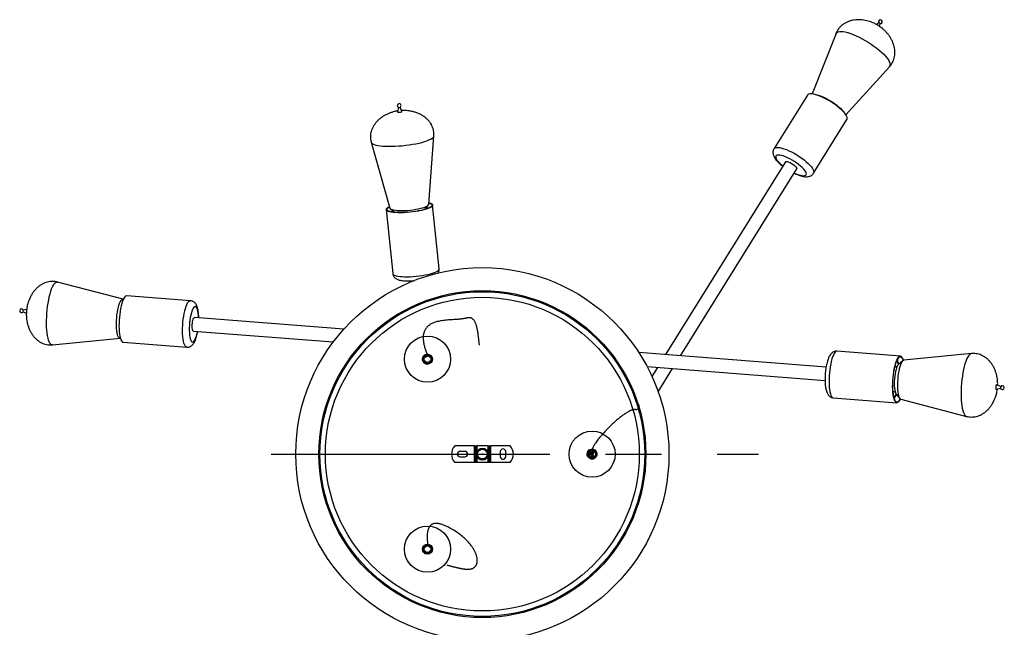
# Model space of a CAD drawing. Header units: millimetres. Extents: x 57 to 185, y 113 to 232.
# Tile 6 of 9: x 72 to 117, y 204 to 232. Entities that reach past the tile are written whole.
import ezdxf

# ---------------------------------------------------------------- set-up
doc = ezdxf.new("R2010")
doc.units = ezdxf.units.MM
doc.header["$PDSIZE"] = -1
doc.linetypes.add('CENTERX2', pattern=[20.32, 12.7, -2.54, 2.54, -2.54])

msp = doc.modelspace()

# ---------------------------------------------------------------- linework, layer by layer
at = {"color": 7, "linetype": 'Continuous', "lineweight": 25}
for p, q in [((110.8141, 231.96908), (110.71218, 231.87973)), ((110.84472, 231.7982), (110.87955, 231.92839)), ((110.87966, 231.92992), (110.87955, 231.92839)), ((108.86446, 231.4781), (107.77455, 228.72232)), ((109.31298, 227.76592), (111.30198, 229.96276)), ((107.55756, 228.67019), (106.03981, 226.22879)), ((88.93016, 228.11176), (88.88999, 227.90096)), ((89.08973, 227.92114), (89.00819, 228.11965)), ((107.8445, 225.10686), (109.36225, 227.54826)), ((90.3099, 223.69542), (90.54486, 226.80566)), ((87.68749, 226.51687), (88.54004, 223.51654)), ((106.5558, 225.62593), (101.09654, 216.84438)), ((101.78373, 216.79059), (107.07555, 225.30281)), ((88.3731, 223.44729), (88.66778, 220.53165)), ((88.56175, 223.48645), (88.76165, 223.32107)), ((90.13189, 223.45956), (90.29465, 223.66159)), ((90.78201, 220.74533), (90.48733, 223.66097)), ((76.38861, 219.36341), (73.39695, 220.14564)), ((89.46184, 220.1982), (89.46731, 220.14405)), ((79.45175, 219.29747), (76.55459, 219.52425)), ((71.83019, 218.78962), (71.97712, 218.73269)), ((71.98856, 218.89955), (71.83621, 218.86653)), ((86.43478, 217.99205), (79.63415, 218.52438)), ((73.17289, 217.28324), (76.24982, 217.59044)), ((79.58639, 217.91425), (85.95965, 217.41537)), ((76.38876, 217.40573), (79.28592, 217.17895)), ((90.28188, 216.7809), (90.21677, 216.75278)), ((108.41073, 216.27185), (99.87552, 216.93996)), ((111.80337, 216.7651), (108.90621, 216.99188)), ((115.03091, 216.88669), (111.95397, 216.57949)), ((100.25513, 216.29637), (108.36278, 215.66174)), ((100.73262, 216.259), (100.47705, 215.84789)), ((111.58011, 216.28834), (111.55413, 216.30021)), ((111.65446, 216.30678), (111.58661, 216.28783)), ((111.9085, 216.55742), (111.71092, 216.38789)), ((100.76168, 215.14657), (101.41981, 216.20521)), ((116.37091, 215.38135), (116.17334, 215.4579)), ((111.46367, 215.1446), (111.49118, 215.15228)), ((111.49769, 215.15177), (111.56176, 215.1225)), ((111.60491, 215.03359), (111.7737, 214.83538)), ((116.15769, 215.2579), (116.36476, 215.30278)), ((108.74038, 214.87336), (111.63754, 214.64659)), ((111.81519, 214.80651), (114.80685, 214.02428)), ((92.39452, 212.67897), (91.49452, 212.67897)), ((92.39452, 211.92897), (92.39452, 212.67897)), ((92.39452, 212.67897), (92.44452, 212.67897)), ((92.44452, 212.67897), (92.44452, 211.92897)), ((92.44452, 212.67897), (92.49452, 212.67897)), ((92.49452, 212.67897), (92.49452, 212.40296)), ((93.01952, 212.67897), (92.49452, 212.67897)), ((93.01952, 212.36369), (93.01952, 212.67897)), ((93.01952, 212.67897), (93.06952, 212.67897)), ((93.06952, 211.92897), (93.06952, 212.67897)), ((93.06952, 212.67897), (93.11952, 212.67897)), ((93.11952, 212.67897), (93.11952, 211.92897)), ((94.01952, 212.67897), (93.11952, 212.67897)), ((91.95702, 212.42897), (91.73202, 212.42897)), ((92.49452, 212.20498), (92.49452, 211.92897)), ((92.51692, 212.34164), (92.51956, 212.34169)), ((93.01952, 211.92897), (93.01952, 212.24424)), ((93.56952, 212.41647), (93.56952, 212.19147)), ((93.81952, 212.19147), (93.81952, 212.41647)), ((97.56703, 212.23598), (97.56941, 212.20222)), ((97.75691, 212.20222), (97.64087, 212.20222)), ((97.81941, 212.20222), (97.75691, 212.20222)), ((92.39452, 211.92897), (91.49452, 211.92897)), ((91.73202, 212.17897), (91.95702, 212.17897)), ((92.44452, 211.92897), (92.39452, 211.92897)), ((92.49452, 211.92897), (92.44452, 211.92897)), ((93.01952, 211.92897), (92.49452, 211.92897)), ((93.06952, 211.92897), (93.01952, 211.92897)), ((93.11952, 211.92897), (93.06952, 211.92897)), ((94.01952, 211.92897), (93.11952, 211.92897))]:
    msp.add_line(p, q, dxfattribs=at)
at = {"color": 1, "linetype": 'Continuous', "lineweight": 25}
msp.add_line((90.20814, 216.77475), (90.21677, 216.75278), dxfattribs=at)
at = {"color": 7, "linetype": 'CENTERX2'}
msp.add_line((83.12658, 212.30397), (105.33889, 212.30397), dxfattribs=at)
at = {"color": 7, "linetype": 'Continuous', "lineweight": 25, "flags": 128}
for points in [[(108.86446, 231.4781), (108.87713, 231.50188), (108.91092, 231.535), (108.9596, 231.5581), (109.02255, 231.57089), (109.09899, 231.57322), (109.18794, 231.56505), (109.28829, 231.54649), (109.39878, 231.51777), (109.51802, 231.47925), (109.6445, 231.43141), (109.77665, 231.37486), (109.91279, 231.3103), (110.05122, 231.23856), (110.19019, 231.16053), (110.32796, 231.07719), (110.46279, 230.98959), (110.59299, 230.89884), (110.71692, 230.80607), (110.83302, 230.71245), (110.93983, 230.61915), (111.03602, 230.52736), (111.12036, 230.43823), (111.1918, 230.35287), (111.24945, 230.27236), (111.29257, 230.19771), (111.32062, 230.12986), (111.33325, 230.06967)], [(109.36225, 227.54826), (109.367, 227.55697), (109.37633, 227.59775), (109.36997, 227.64727), (109.34805, 227.7047), (109.31093, 227.76905), (109.25925, 227.83922), (109.19389, 227.91402), (109.11597, 227.99215), (109.02683, 228.07228), (108.92798, 228.15305), (108.82113, 228.23307), (108.7081, 228.31097), (108.59082, 228.38541), (108.4713, 228.45513), (108.35158, 228.51893), (108.23372, 228.57573), (108.11973, 228.62454), (108.01156, 228.66453), (107.91106, 228.69502), (107.81995, 228.71549), (107.7398, 228.72558), (107.67196, 228.72513), (107.6176, 228.71414), (107.57766, 228.6928), (107.55756, 228.67019)], [(107.93035, 228.68974), (107.97899, 228.68185), (108.06434, 228.66101), (108.15859, 228.63031), (108.25983, 228.59037), (108.366, 228.542), (108.47492, 228.4862), (108.58439, 228.42409), (108.69218, 228.35693), (108.79609, 228.28611), (108.89401, 228.21305), (108.98394, 228.13925), (109.06406, 228.0662), (109.13272, 227.9954), (109.18854, 227.92829), (109.21482, 227.89122)], [(88.88999, 227.90096), (88.8899, 227.90022), (88.8972, 227.89264), (88.91863, 227.88764), (88.95092, 227.88601), (88.98916, 227.88798), (89.02753, 227.89325), (89.06018, 227.90103), (89.08215, 227.91013), (89.09009, 227.91916), (89.08973, 227.92114)], [(106.57541, 225.63932), (106.60854, 225.64187), (106.65372, 225.63409), (106.7083, 225.61646), (106.76913, 225.58998), (106.83266, 225.55621), (106.8952, 225.51709), (106.95312, 225.47492), (107.00305, 225.43213), (107.0421, 225.39121), (107.06798, 225.35455), (107.0792, 225.32427), (107.07555, 225.30281)], [(106.5558, 225.62593), (106.55624, 225.62661), (106.57541, 225.63932)], [(90.31512, 223.7645), (90.33779, 223.75885), (90.40083, 223.73833), (90.44727, 223.71465), (90.47631, 223.68823), (90.48745, 223.65951), (90.4805, 223.62899), (90.45558, 223.59719), (90.41312, 223.56465), (90.35383, 223.53193), (90.27875, 223.49959), (90.18914, 223.46819), (90.08655, 223.43825), (89.97273, 223.4103), (89.84963, 223.38481), (89.71935, 223.36222), (89.58412, 223.34291), (89.44626, 223.32721), (89.30813, 223.3154), (89.17208, 223.30767), (89.04045, 223.30416), (88.91549, 223.30492), (88.79934, 223.30995), (88.69398, 223.31916), (88.60122, 223.33239), (88.52264, 223.34941), (88.45959, 223.36993), (88.41315, 223.39361), (88.38411, 223.42003), (88.37297, 223.44875), (88.37992, 223.47927), (88.40484, 223.51107), (88.44731, 223.54361), (88.50659, 223.57633), (88.52111, 223.58318)], [(90.31422, 223.75252), (90.37343, 223.73313), (90.41856, 223.71012), (90.44678, 223.68444), (90.4576, 223.65653), (90.45085, 223.62688), (90.42663, 223.59597), (90.38536, 223.56435), (90.32776, 223.53256), (90.25479, 223.50113), (90.16771, 223.47062), (90.06802, 223.44153), (89.95741, 223.41436), (89.83779, 223.38959), (89.71119, 223.36764), (89.57978, 223.34887), (89.44581, 223.33362), (89.31157, 223.32214), (89.17937, 223.31463), (89.05146, 223.31121), (88.93003, 223.31196), (88.81715, 223.31684), (88.71477, 223.32579), (88.62463, 223.33865), (88.54827, 223.35519), (88.487, 223.37513), (88.44187, 223.39814), (88.41365, 223.42382), (88.40282, 223.45172), (88.40958, 223.48138), (88.4338, 223.51229), (88.47506, 223.5439), (88.52439, 223.57163)], [(88.54004, 223.51654), (88.54022, 223.51592), (88.55716, 223.49049), (88.59175, 223.46756), (88.64328, 223.44759), (88.71071, 223.43099), (88.79267, 223.4181), (88.88748, 223.40918), (88.99322, 223.40442), (89.10774, 223.4039), (89.2287, 223.40765), (89.35364, 223.41558), (89.48002, 223.42753), (89.60526, 223.44326), (89.72681, 223.46246), (89.84221, 223.48472), (89.9491, 223.50959), (90.0453, 223.53658), (90.12887, 223.56512), (90.19808, 223.59464), (90.25155, 223.62454), (90.28817, 223.65421), (90.3072, 223.68305), (90.3099, 223.69542)], [(90.25796, 223.50236), (90.22726, 223.51192), (90.1827, 223.52264)], [(90.28698, 223.51415), (90.25418, 223.52357), (90.19395, 223.5366)], [(88.68543, 223.38413), (88.64752, 223.368), (88.59877, 223.34352)], [(88.69924, 223.37271), (88.67596, 223.36222), (88.62957, 223.33778)], [(76.12181, 218.77159), (76.14292, 218.88778), (76.16741, 218.99562), (76.1948, 219.09293), (76.22452, 219.1777), (76.25597, 219.24823), (76.2885, 219.30307), (76.32146, 219.3411), (76.35418, 219.36156), (76.38598, 219.36403), (76.3962, 219.36087)], [(76.55459, 219.52425), (76.53519, 219.52293), (76.49961, 219.50648), (76.46356, 219.47221), (76.42764, 219.4207), (76.39248, 219.35284), (76.35867, 219.26979), (76.3268, 219.17297), (76.29741, 219.06403), (76.27099, 218.94485), (76.24802, 218.81745), (76.22886, 218.68403), (76.21387, 218.54686), (76.20328, 218.40828), (76.19729, 218.27068), (76.19599, 218.1364), (76.19941, 218.00774), (76.20748, 217.88691), (76.22008, 217.77597), (76.23698, 217.67681), (76.2579, 217.59115), (76.28248, 217.52043), (76.31029, 217.46588), (76.34086, 217.42842), (76.37368, 217.4087), (76.38876, 217.40573)], [(71.82576, 218.84079), (71.82862, 218.85374), (71.83229, 218.86278), (71.83621, 218.86653), (71.83621, 218.86653)], [(76.25772, 217.59177), (76.23282, 217.59135), (76.20258, 217.60693), (76.17451, 217.64023), (76.14918, 217.69058), (76.12712, 217.75695), (76.10877, 217.838), (76.0945, 217.93207), (76.08461, 218.03724), (76.0793, 218.15138), (76.07866, 218.27217), (76.08273, 218.39714), (76.09141, 218.52374), (76.10452, 218.64941), (76.12181, 218.77159)], [(79.58639, 217.91425), (79.58522, 217.91437), (79.5679, 217.92579), (79.55306, 217.95426), (79.54153, 217.99813), (79.534, 218.05486), (79.5309, 218.12115), (79.53242, 218.19314), (79.53846, 218.26665), (79.54867, 218.33741), (79.56246, 218.40131), (79.57903, 218.45463), (79.59742, 218.49428), (79.61655, 218.51794), (79.63415, 218.52438)], [(90.02979, 216.58326), (90.02431, 216.64563), (90.03576, 216.70616), (90.07973, 216.78307), (90.14978, 216.83731), (90.23526, 216.86061), (90.32314, 216.84942), (90.40006, 216.80545), (90.4543, 216.7354), (90.4776, 216.64992), (90.46641, 216.56203), (90.42244, 216.48512), (90.35239, 216.43088), (90.26691, 216.40758), (90.17902, 216.41877), (90.10211, 216.46274), (90.04787, 216.53279), (90.02979, 216.58326), (90.02979, 216.58326)], [(90.37354, 216.82285), (90.37192, 216.82193), (90.37186, 216.8219)], [(111.79783, 214.81404), (111.76467, 214.75044), (111.72876, 214.69885), (111.6927, 214.66449), (111.65712, 214.64794), (111.62263, 214.6495), (111.5898, 214.66913), (111.55922, 214.7065), (111.53139, 214.76097), (111.50679, 214.8316), (111.48586, 214.9172), (111.46893, 215.01628), (111.45631, 215.12717), (111.44821, 215.24796), (111.44477, 215.37658), (111.44604, 215.51083), (111.45201, 215.64843), (111.46258, 215.787), (111.47755, 215.92419), (111.49668, 216.05764), (111.51964, 216.18507), (111.54604, 216.3043), (111.57542, 216.4133), (111.60728, 216.51018), (111.64108, 216.59331), (111.67624, 216.66125), (111.71215, 216.71284), (111.74821, 216.7472), (111.78379, 216.76375), (111.81828, 216.76219), (111.85111, 216.74256), (111.88169, 216.70519), (111.90952, 216.65072), (111.93412, 216.58009), (111.93565, 216.57475)], [(111.78729, 214.8217), (111.76342, 214.77742), (111.72852, 214.72728), (111.69349, 214.69389), (111.65891, 214.67781), (111.62539, 214.67932), (111.59349, 214.6984), (111.56377, 214.73471), (111.53673, 214.78764), (111.51283, 214.85629), (111.49248, 214.93946), (111.47603, 215.03575), (111.46377, 215.14351), (111.4559, 215.26089), (111.45255, 215.38588), (111.45379, 215.51634), (111.45959, 215.65005), (111.46986, 215.78471), (111.48441, 215.91803), (111.503, 216.04771), (111.52531, 216.17154), (111.55097, 216.28741), (111.57952, 216.39332), (111.61048, 216.48747), (111.64332, 216.56825), (111.67749, 216.63427), (111.71239, 216.68441), (111.74742, 216.7178), (111.782, 216.73388), (111.81552, 216.73237), (111.84742, 216.71329), (111.87714, 216.67698), (111.90418, 216.62405), (111.92405, 216.56882)], [(111.71092, 216.38789), (111.70975, 216.38688), (111.68052, 216.35242), (111.65179, 216.30125), (111.6243, 216.23471), (111.59876, 216.1545), (111.57585, 216.06272), (111.55614, 215.96175), (111.54016, 215.85418), (111.52831, 215.74281), (111.52091, 215.63053), (111.51814, 215.52024), (111.52007, 215.4148), (111.52666, 215.31694), (111.53773, 215.2292), (111.55301, 215.15384), (111.57208, 215.09281), (111.59447, 215.04771), (111.60491, 215.03359)], [(111.95397, 216.57949), (111.93223, 216.57323), (111.89941, 216.54896), (111.86648, 216.50726), (111.83413, 216.44896), (111.803, 216.37526), (111.77373, 216.28765), (111.74691, 216.18792), (111.7231, 216.0781), (111.70278, 215.96043), (111.68636, 215.83729), (111.67417, 215.7112), (111.66646, 215.58473), (111.6634, 215.46044), (111.66504, 215.34088), (111.67134, 215.22846), (111.68219, 215.12549), (111.69736, 215.03405), (111.71654, 214.95602), (111.73934, 214.89296), (111.76529, 214.84619), (111.79388, 214.81663), (111.81519, 214.80651)], [(116.17334, 215.4579), (116.16977, 215.45822), (116.15959, 215.44867), (116.15003, 215.42533), (116.14255, 215.39175), (116.13828, 215.35303), (116.13788, 215.31508), (116.1414, 215.28367), (116.14831, 215.26358), (116.15756, 215.25788), (116.15769, 215.2579)], [(92.51692, 212.34164), (92.51692, 212.34164)], [(92.52608, 212.30397), (92.54592, 212.39633), (92.60344, 212.47375), (92.68464, 212.51893), (92.79801, 212.52402), (92.89649, 212.47567), (92.95499, 212.39908), (92.97607, 212.3068), (92.95747, 212.21437), (92.88789, 212.12534), (92.78687, 212.08183), (92.67778, 212.09124), (92.58865, 212.14827), (92.54186, 212.2212), (92.52608, 212.30397), (92.52608, 212.30397)], [(97.52417, 212.31229), (97.53507, 212.37395), (97.56183, 212.42943), (97.62425, 212.49231), (97.70598, 212.52651), (97.79457, 212.52683), (97.87655, 212.49322), (97.93942, 212.4308), (97.97362, 212.34907), (97.97394, 212.26048), (97.94034, 212.1785), (97.87792, 212.11563), (97.79619, 212.08143), (97.70759, 212.08111), (97.62562, 212.11472), (97.56275, 212.17713), (97.52855, 212.25886), (97.52417, 212.31229), (97.52417, 212.31229)], [(90.12106, 207.78769), (90.07517, 207.83028), (90.04305, 207.88284), (90.02406, 207.96938), (90.03964, 208.05659), (90.0874, 208.13121), (90.16009, 208.18187), (90.24662, 208.20086), (90.33384, 208.18529), (90.40846, 208.13752), (90.45912, 208.06484), (90.4781, 207.9783), (90.46253, 207.89108), (90.41477, 207.81647), (90.34208, 207.76581), (90.25555, 207.74682), (90.16833, 207.7624), (90.12106, 207.78769), (90.12106, 207.78769)]]:
    msp.add_lwpolyline(points, dxfattribs=at)
at = {"color": 1, "linetype": 'Continuous', "lineweight": 25, "flags": 128}
for points in [[(87.6875, 226.51683), (87.69264, 226.50378), (87.71818, 226.47203), (87.76128, 226.4428), (87.8214, 226.41647), (87.89779, 226.39337), (87.98949, 226.37377), (88.09534, 226.35795), (88.21402, 226.34608), (88.34403, 226.33832), (88.48373, 226.33477), (88.63137, 226.33547), (88.78509, 226.34041), (88.94296, 226.34954), (89.103, 226.36273), (89.26318, 226.37983), (89.4215, 226.40061), (89.57597, 226.42481), (89.72464, 226.45213), (89.86564, 226.48224), (89.99721, 226.51473), (90.11768, 226.54922), (90.22554, 226.58526), (90.31943, 226.62241), (90.39818, 226.66019), (90.46079, 226.69813), (90.50648, 226.73575), (90.53467, 226.77258), (90.54486, 226.80564)], [(106.03966, 226.22856), (106.0599, 226.2514), (106.09985, 226.27274), (106.1542, 226.28373), (106.22204, 226.28418), (106.3022, 226.27409), (106.39331, 226.25362), (106.49381, 226.22313), (106.60198, 226.18313), (106.71597, 226.13432), (106.83383, 226.07753), (106.95354, 226.01373), (107.07306, 225.94401), (107.19034, 225.86956), (107.30338, 225.79166), (107.41023, 225.71165), (107.50907, 225.63088), (107.59821, 225.55074), (107.67613, 225.47261), (107.74149, 225.39782), (107.79317, 225.32765), (107.83029, 225.2633), (107.85222, 225.20587), (107.85857, 225.15634), (107.84924, 225.11557), (107.84471, 225.1072)], [(107.0758, 225.07031), (107.16989, 225.03594), (107.25607, 225.01114), (107.33241, 224.99647), (107.3972, 224.99225), (107.44901, 224.99857), (107.48666, 225.0153), (107.50933, 225.04206), (107.5165, 225.07825), (107.50802, 225.12307), (107.48407, 225.17552), (107.44519, 225.23441), (107.39225, 225.29845), (107.32643, 225.36619), (107.2492, 225.43612), (107.16228, 225.50669), (107.06762, 225.5763), (106.96734, 225.64342), (106.86366, 225.70654), (106.75892, 225.76425), (106.65544, 225.81526), (106.55554, 225.85843), (106.46145, 225.8928), (106.37527, 225.9176), (106.29894, 225.93228), (106.23414, 225.9365), (106.18233, 225.93017), (106.14468, 225.91344), (106.12201, 225.88668), (106.11484, 225.85049), (106.12332, 225.80567), (106.14727, 225.75322), (106.18615, 225.69433), (106.23909, 225.6303), (106.30491, 225.56256), (106.38214, 225.49262), (106.44216, 225.44314)], [(106.96191, 225.12002), (106.9759, 225.11348), (107.0758, 225.07031)], [(88.66778, 220.53165), (88.6788, 220.50439), (88.70783, 220.47797), (88.75427, 220.45429), (88.81732, 220.43377), (88.8959, 220.41675), (88.98866, 220.40352), (89.09402, 220.39431), (89.21017, 220.38928), (89.33513, 220.38852), (89.46676, 220.39203), (89.60281, 220.39976), (89.74094, 220.41157), (89.8788, 220.42727), (90.01403, 220.44658), (90.14431, 220.46917), (90.26741, 220.49466), (90.38123, 220.52261), (90.48383, 220.55255), (90.57343, 220.58395), (90.64852, 220.61629), (90.7078, 220.64901), (90.75026, 220.68155), (90.77519, 220.71335), (90.78214, 220.74387), (90.78201, 220.74533)], [(72.96622, 219.19016), (72.9925, 219.33856), (73.02227, 219.47913), (73.05514, 219.61009), (73.0907, 219.72981), (73.1285, 219.83677), (73.16807, 219.92964), (73.20891, 220.00724), (73.25051, 220.06859), (73.29234, 220.11294), (73.33388, 220.13971), (73.3746, 220.14857), (73.39695, 220.14564)], [(73.17289, 217.28324), (73.16354, 217.28278), (73.12415, 217.29194), (73.08657, 217.319), (73.05129, 217.36362), (73.01875, 217.42525), (72.98936, 217.50311), (72.96349, 217.59621), (72.94146, 217.70339), (72.92355, 217.8233), (72.90998, 217.95444), (72.90093, 218.09514), (72.89651, 218.24365), (72.89677, 218.3981), (72.90172, 218.55654), (72.91128, 218.71698), (72.92535, 218.87741), (72.94374, 219.0358), (72.96622, 219.19016)], [(79.28618, 217.17893), (79.27084, 217.18192), (79.23802, 217.20164), (79.20745, 217.2391), (79.17964, 217.29365), (79.15506, 217.36437), (79.13414, 217.45003), (79.11724, 217.54919), (79.10464, 217.66013), (79.09657, 217.78096), (79.09315, 217.90962), (79.09445, 218.0439), (79.10044, 218.1815), (79.11103, 218.32008), (79.12602, 218.45725), (79.14517, 218.59068), (79.16815, 218.71807), (79.19457, 218.83726), (79.22396, 218.94619), (79.25583, 219.04301), (79.28964, 219.12606), (79.3248, 219.19392), (79.36072, 219.24543), (79.39677, 219.2797), (79.43235, 219.29615), (79.45176, 219.29747)], [(79.75495, 218.94162), (79.73046, 218.98825), (79.70329, 219.01769), (79.67404, 219.0293), (79.64336, 219.02282), (79.61195, 218.99839), (79.58049, 218.95656), (79.54971, 218.89826), (79.52027, 218.82479), (79.49285, 218.73779), (79.46804, 218.63922), (79.44642, 218.53126), (79.42846, 218.41633), (79.41455, 218.29701), (79.40502, 218.17595), (79.40008, 218.05585), (79.39983, 217.93941), (79.40427, 217.82922), (79.41333, 217.72775), (79.42678, 217.63725), (79.44433, 217.55976), (79.46558, 217.497), (79.49007, 217.45038), (79.51725, 217.42093), (79.5465, 217.40932), (79.57717, 217.4158), (79.60859, 217.44023), (79.64004, 217.48207), (79.67083, 217.54037), (79.70026, 217.61384), (79.72769, 217.70083), (79.75249, 217.79941), (79.77273, 217.89966)], [(108.90621, 216.99188), (108.88663, 216.99053), (108.85105, 216.97398), (108.81499, 216.93962), (108.77908, 216.88803), (108.74392, 216.82009), (108.71012, 216.73696), (108.67826, 216.64007), (108.64888, 216.53108), (108.62249, 216.41185), (108.59952, 216.28442), (108.58039, 216.15097), (108.56542, 216.01378), (108.55485, 215.87521), (108.54888, 215.73761), (108.54761, 215.60336), (108.55105, 215.47474), (108.55915, 215.35395), (108.57177, 215.24306), (108.5887, 215.14397), (108.60963, 215.05838), (108.63423, 214.98774), (108.66206, 214.93328), (108.69264, 214.89591), (108.72547, 214.87628), (108.74038, 214.87336)], [(115.03081, 216.88668), (115.0219, 216.88535), (114.98075, 216.86833), (114.93901, 216.83352), (114.89722, 216.78137), (114.8559, 216.71254), (114.81558, 216.62788), (114.77675, 216.52845), (114.7399, 216.41552), (114.70551, 216.29051), (114.674, 216.15497), (114.64577, 216.01063), (114.62118, 215.85928), (114.60052, 215.70285), (114.58407, 215.54328), (114.57203, 215.3826), (114.56455, 215.22282), (114.56172, 215.06595), (114.56359, 214.91396), (114.57012, 214.76876), (114.58124, 214.63219), (114.5968, 214.50595), (114.61662, 214.39164), (114.64043, 214.29069), (114.66794, 214.20438), (114.69881, 214.13378), (114.73265, 214.07979), (114.76902, 214.04308), (114.80674, 214.02431)], [(111.58011, 216.28834), (111.56719, 216.2917), (111.55145, 216.28937)], [(111.45963, 215.19582), (111.4745, 215.17159), (111.49769, 215.15177)], [(111.46271, 215.15573), (111.46597, 215.15411), (111.49118, 215.15228)]]:
    msp.add_lwpolyline(points, dxfattribs=at)
at = {"color": 7, "linetype": 'Continuous', "flags": 128}
for points in [[(92.61897, 217.27564), (92.61597, 217.30246), (92.61298, 217.32917), (92.61001, 217.35577), (92.60706, 217.38226), (92.6041, 217.40861), (92.60115, 217.43483), (92.5982, 217.46092), (92.59494, 217.48944), (92.59167, 217.51777), (92.58837, 217.5459), (92.58505, 217.57383), (92.5817, 217.60154), (92.57831, 217.62903), (92.57487, 217.65629), (92.57138, 217.6833), (92.56784, 217.71005), (92.56423, 217.73655), (92.56062, 217.76231), (92.55695, 217.78779), (92.55319, 217.813), (92.54935, 217.83792), (92.54424, 217.86977), (92.53898, 217.9011), (92.53354, 217.9319), (92.52792, 217.96214), (92.5221, 217.9918), (92.51618, 218.02035), (92.51005, 218.04832), (92.50369, 218.07567), (92.4971, 218.10239), (92.48893, 218.13336), (92.48039, 218.16339), (92.47146, 218.19243), (92.46212, 218.22047), (92.45235, 218.24747), (92.44213, 218.2734), (92.43045, 218.30044), (92.41819, 218.32612), (92.40533, 218.35042), (92.39183, 218.37328), (92.37767, 218.39468), (92.36283, 218.41457), (92.34728, 218.43292), (92.33455, 218.44622), (92.32136, 218.45852), (92.30769, 218.4698), (92.29353, 218.48005), (92.27887, 218.48923), (92.26369, 218.49734), (92.24799, 218.50436), (92.23453, 218.50934), (92.22068, 218.51355), (92.20645, 218.51696), (92.19183, 218.51956), (92.17681, 218.52135), (92.16137, 218.52231), (92.14644, 218.52246), (92.13114, 218.52185), (92.11543, 218.52054), (92.09928, 218.51859), (92.08264, 218.51607), (92.06067, 218.51214), (92.03778, 218.50753), (92.0139, 218.50238), (91.98893, 218.49683), (91.96282, 218.49103), (91.93547, 218.4851), (91.90681, 218.4792), (91.87875, 218.47383), (91.8494, 218.46871), (91.81872, 218.46396), (91.78666, 218.45966), (91.75326, 218.45579), (91.71862, 218.4523), (91.6828, 218.44913), (91.64588, 218.44623), (91.59802, 218.44289), (91.54869, 218.4398), (91.49804, 218.43684), (91.44622, 218.43391), (91.39337, 218.43092), (91.33337, 218.42737), (91.27249, 218.42347), (91.21093, 218.41906), (91.14892, 218.414), (91.08664, 218.40816), (91.02432, 218.40138), (90.96216, 218.39352), (90.90037, 218.38443), (90.84838, 218.37566), (90.79693, 218.36581), (90.74616, 218.35481), (90.69618, 218.34256), (90.64712, 218.32897), (90.59911, 218.31395), (90.56221, 218.3011), (90.52609, 218.28727), (90.49083, 218.27242), (90.45648, 218.25651), (90.4231, 218.2395), (90.39075, 218.22134), (90.36395, 218.20486), (90.338, 218.18749), (90.31292, 218.1692), (90.28876, 218.14995), (90.26555, 218.12973), (90.24373, 218.10889), (90.2229, 218.08706), (90.20311, 218.06421), (90.18438, 218.04032), (90.16859, 218.01808), (90.15371, 217.99497), (90.13977, 217.97098), (90.12678, 217.94607), (90.11478, 217.92025), (90.10379, 217.89348), (90.09383, 217.86575), (90.08494, 217.83704), (90.0775, 217.80883), (90.07106, 217.77971), (90.06566, 217.74966), (90.0613, 217.71866), (90.05802, 217.6867), (90.05583, 217.65376), (90.05476, 217.61983), (90.05483, 217.5849), (90.05614, 217.5472), (90.05876, 217.50835), (90.06271, 217.46835), (90.068, 217.42718), (90.07468, 217.38481), (90.08276, 217.34122), (90.09082, 217.30289), (90.09995, 217.26364), (90.11015, 217.22346), (90.12146, 217.18235), (90.13388, 217.14029), (90.14744, 217.09726), (90.16214, 217.05327), (90.17663, 217.01208), (90.19212, 216.97006), (90.2086, 216.92719), (90.22611, 216.88348), (90.24464, 216.8389), (90.2642, 216.79346)], [(99.88658, 214.54447), (99.88226, 214.52366), (99.87807, 214.50421), (99.87398, 214.48608), (99.86999, 214.46923), (99.86607, 214.4536), (99.8622, 214.43915), (99.85771, 214.42359), (99.85324, 214.40952), (99.84878, 214.39689), (99.84429, 214.38562), (99.83967, 214.37545), (99.83497, 214.36653), (99.83015, 214.35879), (99.82521, 214.35215), (99.82009, 214.34653), (99.81479, 214.34186), (99.80926, 214.33805), (99.80249, 214.3346), (99.79534, 214.3321), (99.78775, 214.33041), (99.77969, 214.32942), (99.77111, 214.32901), (99.76196, 214.32904), (99.75277, 214.32936), (99.743, 214.32987), (99.73261, 214.33045), (99.72156, 214.33101), (99.70981, 214.33143), (99.69857, 214.33161), (99.68669, 214.33152), (99.67416, 214.33108), (99.66094, 214.33022), (99.64702, 214.32885), (99.63235, 214.32691), (99.61781, 214.32447), (99.60258, 214.32138), (99.58661, 214.31758), (99.56988, 214.31301), (99.55239, 214.30758), (99.53578, 214.30187), (99.5185, 214.29535), (99.50052, 214.28799), (99.48183, 214.27973), (99.46242, 214.27054), (99.4423, 214.26044), (99.42151, 214.24944), (99.39788, 214.23634), (99.3735, 214.2222), (99.34839, 214.20706), (99.32258, 214.19095), (99.29612, 214.17388), (99.26852, 214.15556), (99.24031, 214.1363), (99.21152, 214.11615), (99.18217, 214.09513), (99.1523, 214.07326), (99.12195, 214.05058), (99.09116, 214.02711), (99.0568, 214.00043), (99.02199, 213.97286), (98.98677, 213.94445), (98.95118, 213.91524), (98.91527, 213.88527), (98.86907, 213.84599), (98.82252, 213.8056), (98.7757, 213.76419), (98.72872, 213.72183), (98.68166, 213.6786), (98.63462, 213.63459), (98.5877, 213.58986), (98.52829, 213.53203), (98.4694, 213.47334), (98.41125, 213.41395), (98.354, 213.35402), (98.29787, 213.29371), (98.24304, 213.23319), (98.1897, 213.17262), (98.14897, 213.1251), (98.10938, 213.07773), (98.07102, 213.03058), (98.03398, 212.98373), (97.99836, 212.93727), (97.96425, 212.89127), (97.93174, 212.84581), (97.90601, 212.80848), (97.8815, 212.77162), (97.85827, 212.73527), (97.83638, 212.6995), (97.81589, 212.66433), (97.79683, 212.62981), (97.78024, 212.59791), (97.76503, 212.56666), (97.75123, 212.53612), (97.73891, 212.5063), (97.7281, 212.47726), (97.72027, 212.45368), (97.71356, 212.43069), (97.70798, 212.4083), (97.70356, 212.38654), (97.70033, 212.36543), (97.69831, 212.34499), (97.69754, 212.32636), (97.6979, 212.30836), (97.6994, 212.29102), (97.70206, 212.27435), (97.70592, 212.25837)], [(91.13167, 207.25696), (91.15996, 207.24859), (91.18782, 207.24041), (91.21525, 207.23243), (91.24227, 207.22463), (91.26887, 207.21703), (91.29459, 207.20975), (91.31992, 207.20265), (91.34486, 207.19574), (91.36941, 207.189), (91.39814, 207.18122), (91.42634, 207.17369), (91.454, 207.16641), (91.48115, 207.15938), (91.50777, 207.1526), (91.53388, 207.14608), (91.55834, 207.14007), (91.58234, 207.13429), (91.60589, 207.12874), (91.629, 207.1234), (91.65167, 207.11828), (91.6739, 207.11339), (91.69571, 207.10871), (91.7171, 207.10424), (91.73906, 207.0998), (91.76056, 207.09558), (91.78162, 207.0916), (91.80225, 207.08786), (91.82244, 207.08434), (91.8422, 207.08105), (91.86578, 207.07734), (91.88874, 207.07396), (91.9111, 207.07092), (91.93286, 207.06821), (91.95404, 207.06583), (91.97465, 207.06378), (91.99471, 207.06205), (92.01613, 207.06051), (92.03691, 207.05936), (92.05705, 207.0586), (92.07658, 207.05821), (92.0955, 207.05819), (92.11879, 207.05871), (92.14116, 207.05982), (92.16263, 207.06153), (92.18323, 207.06381), (92.20301, 207.06667), (92.22199, 207.0701), (92.2402, 207.07409), (92.25886, 207.07896), (92.27671, 207.08446), (92.29379, 207.09057), (92.31015, 207.09729), (92.32582, 207.10461), (92.34084, 207.11251), (92.35525, 207.12099), (92.3704, 207.13098), (92.38483, 207.14165), (92.39852, 207.15298), (92.41149, 207.16496), (92.42372, 207.17757), (92.43523, 207.19081), (92.44599, 207.20467), (92.45603, 207.21912), (92.46533, 207.23416), (92.47388, 207.24976), (92.48157, 207.26564), (92.48855, 207.28204), (92.49481, 207.29896), (92.50035, 207.31638), (92.50553, 207.33574), (92.50987, 207.35566), (92.51338, 207.37612), (92.51604, 207.3971), (92.51786, 207.4186), (92.51884, 207.44059), (92.51898, 207.46176), (92.51838, 207.48334), (92.51702, 207.50532), (92.5149, 207.52769), (92.51203, 207.55043), (92.50793, 207.57624), (92.50289, 207.60248), (92.4969, 207.62913), (92.48996, 207.65617), (92.48207, 207.68359), (92.47322, 207.71137), (92.46343, 207.73949), (92.45267, 207.76793), (92.44018, 207.79854), (92.42659, 207.82947), (92.41192, 207.8607), (92.39616, 207.89221), (92.37931, 207.92397), (92.36136, 207.95597), (92.34343, 207.98634), (92.32452, 208.01688), (92.30464, 208.04758), (92.28377, 208.07841), (92.26192, 208.10935), (92.23638, 208.144), (92.20961, 208.17875), (92.1816, 208.21358), (92.15237, 208.24845), (92.1219, 208.28334), (92.09019, 208.31822), (92.05724, 208.35308), (92.02305, 208.38788), (91.98245, 208.42755), (91.94022, 208.46707), (91.89636, 208.50642), (91.85086, 208.54555), (91.80372, 208.58442), (91.75494, 208.62299), (91.70451, 208.66124), (91.65683, 208.69597), (91.60776, 208.73036), (91.5573, 208.76437), (91.50544, 208.79799), (91.45219, 208.83119), (91.39753, 208.86392), (91.3513, 208.8906), (91.30411, 208.91694), (91.25596, 208.94291), (91.20684, 208.9685), (91.15685, 208.99356), (91.10619, 209.01781), (91.05506, 209.04093), (91.01974, 209.056), (90.98438, 209.0703), (90.94904, 209.08371), (90.91378, 209.09614), (90.87868, 209.10748), (90.8438, 209.11764), (90.80922, 209.12651), (90.77499, 209.134), (90.74629, 209.13919), (90.71793, 209.14324), (90.68997, 209.1461), (90.66245, 209.14771), (90.6354, 209.14799), (90.60887, 209.1469), (90.58437, 209.14455), (90.56041, 209.14086), (90.53701, 209.13579), (90.51422, 209.12929), (90.49206, 209.1213), (90.47251, 209.11269), (90.45354, 209.10278), (90.43517, 209.09152), (90.41745, 209.07887), (90.40039, 209.06479), (90.38401, 209.04924), (90.36836, 209.03219), (90.35465, 209.0152), (90.3416, 208.99688), (90.3292, 208.97721), (90.3175, 208.95615), (90.30649, 208.93368), (90.29621, 208.90975), (90.28714, 208.88565), (90.27875, 208.86018), (90.27107, 208.83334), (90.26412, 208.80508), (90.25791, 208.77538), (90.25247, 208.74422), (90.24804, 208.71348), (90.24432, 208.68139), (90.24132, 208.64794), (90.23906, 208.6131), (90.23755, 208.57686), (90.2368, 208.53918), (90.23684, 208.50005), (90.23766, 208.45945), (90.2393, 208.41735), (90.24176, 208.37373), (90.24499, 208.3294), (90.24904, 208.28357), (90.25393, 208.23621), (90.25967, 208.1873)]]:
    msp.add_lwpolyline(points, dxfattribs=at)
at = {"color": 7, "linetype": 'Continuous', "lineweight": 25}
for centre, radius in [((92.75108, 212.30397), 8.5), ((92.75108, 212.30397), 7.45), ((92.75108, 212.30397), 7.4), ((92.75108, 212.30397), 7.15), ((90.25108, 216.63409), 1.05), ((90.25108, 216.63409), 0.2), ((90.25108, 216.63409), 0.15), ((97.75108, 212.30397), 1.05), ((92.75108, 212.30397), 0.275), ((92.75108, 212.30397), 0.25), ((92.75108, 212.30397), 0.225), ((97.75108, 212.30397), 0.2), ((97.75108, 212.30397), 0.15), ((90.25108, 207.97384), 1.05), ((90.25108, 207.97384), 0.2), ((90.25108, 207.97384), 0.15)]:
    msp.add_circle(centre, radius, dxfattribs=at)
at = {"color": 7, "linetype": 'Continuous'}
msp.add_circle((92.75108, 212.30397), 7.45, dxfattribs=at)
at = {"color": 7, "linetype": 'Continuous', "lineweight": 25}
for centre, radius, start, end in [((110.88554, 232.01101), 0.08664, 265.372897, 210.890886), ((110.8167, 231.89896), 0.07016, 26.176434, 92.125112), ((88.96141, 228.19257), 0.08664, 299.41819, 185.771257), ((88.96141, 228.19257), 0.08664, 185.771257, 252.124323), ((88.95824, 228.22392), 0.11619, 258.368522, 293.174465), ((71.75904, 218.83388), 0.08664, 22.577936, 328.470511), ((71.89143, 218.8207), 0.06867, 162.987323, 206.908528), ((90.14844, 216.8721), 0.1375, 274.620026, 299.794488), ((90.25108, 216.63409), 0.225, 199.667568, 270), ((111.16145, 216.29985), 0.55297, 8.870961, 29.223212), ((111.05433, 216.29902), 0.6746, 8.367207, 26.443548), ((116.46583, 215.33439), 0.10647, 157.364504, 193.683182), ((116.44476, 215.33604), 0.08664, 198.043849, 85.524223), ((116.44476, 215.33604), 0.08664, 85.524223, 153.004598), ((111.06689, 215.21081), 0.56294, 322.007165, 341.995347), ((110.91646, 215.25015), 0.73383, 325.339846, 341.946196), ((91.88827, 212.30397), 0.54375, 136.397181, 223.602819), ((93.62577, 212.30397), 0.54375, 316.397181, 43.602819), ((91.73202, 212.30397), 0.125, 90, 270), ((91.95702, 212.30397), 0.125, 270, 90), ((93.69452, 212.41647), 0.125, 0, 180), ((93.69452, 212.19147), 0.125, 180, 0), ((97.75108, 212.30397), 0.225, 141.115597, 205.427951)]:
    msp.add_arc(centre, radius, start, end, dxfattribs=at)
at = {"color": 1, "linetype": 'Continuous', "lineweight": 25}
for centre, radius, start, end in [((111.20167, 230.05013), 0.13302, 318.945625, 8.447949), ((78.53571, 218.53568), 1.28505, 358.84586, 18.41507), ((111.62377, 216.19884), 0.09644, 112.661414, 147.794422)]:
    msp.add_arc(centre, radius, start, end, dxfattribs=at)
at = {"color": 7, "linetype": 'Continuous', "lineweight": 25}
for points, knots in [([(110.7803, 231.84173), (110.73069, 231.87083), (110.66021, 231.91216), (110.54947, 231.96406), (110.44945, 232.00493), (110.32545, 232.04536), (110.19143, 232.07771), (110.04999, 232.09913), (109.90575, 232.10743), (109.76252, 232.10155), (109.6234, 232.08123), (109.49083, 232.04678), (109.36668, 231.99885), (109.25242, 231.93826), (109.1492, 231.86594), (109.05777, 231.78287), (108.97922, 231.68984), (108.9129, 231.58843), (108.8806, 231.51478), (108.86446, 231.47799)], [0, 0, 0, 0, 0.07722147, 0.10968672, 0.16426395, 0.22235862, 0.28490595, 0.34955867, 0.414756, 0.47937732, 0.54273247, 0.60446439, 0.66446498, 0.72280958, 0.77971368, 0.83549642, 0.89055002, 0.94531538, 1, 1, 1, 1]), ([(111.30044, 229.96321), (111.32086, 229.98617), (111.36801, 230.03921), (111.4273, 230.13384), (111.47943, 230.24348), (111.51688, 230.36046), (111.53967, 230.48335), (111.54725, 230.61132), (111.5392, 230.74337), (111.51507, 230.87849), (111.47437, 231.01557), (111.41653, 231.15355), (111.34359, 231.28627), (111.25773, 231.41156), (111.16253, 231.52639), (111.06737, 231.62273), (110.97757, 231.70117), (110.88628, 231.77265), (110.81899, 231.81651), (110.7803, 231.84173)], [0, 0, 0, 0, 0.04181763, 0.09656982, 0.15150068, 0.20694253, 0.26333453, 0.32111149, 0.38067358, 0.44238397, 0.5065807, 0.57361632, 0.64396797, 0.71036101, 0.77783004, 0.84436725, 0.89215279, 0.93799676, 1, 1, 1, 1]), ([(88.89783, 227.9421), (88.87076, 227.93854), (88.81892, 227.93171), (88.72671, 227.91075), (88.61801, 227.88109), (88.4896, 227.83499), (88.35854, 227.77558), (88.22981, 227.70261), (88.10876, 227.61772), (87.99889, 227.52271), (87.90245, 227.41944), (87.82081, 227.30966), (87.7548, 227.19503), (87.70479, 227.07706), (87.67099, 226.95713), (87.65318, 226.83638), (87.65198, 226.71612), (87.66334, 226.60867), (87.68171, 226.5435), (87.68928, 226.51662)], [0, 0, 0, 0, 0.03857977, 0.07387195, 0.13357083, 0.19781813, 0.26659869, 0.33692335, 0.40698748, 0.47569918, 0.54248615, 0.60711971, 0.66960849, 0.73013756, 0.78902052, 0.84666954, 0.90356286, 0.96022022, 1, 1, 1, 1]), ([(90.54464, 226.80506), (90.54623, 226.84404), (90.54946, 226.92277), (90.53438, 227.04093), (90.50463, 227.1575), (90.45905, 227.27058), (90.39833, 227.37911), (90.32259, 227.48213), (90.23215, 227.5786), (90.12733, 227.6674), (90.00853, 227.74735), (89.87616, 227.81724), (89.73035, 227.87586), (89.5781, 227.9197), (89.42462, 227.94859), (89.29044, 227.96172), (89.17347, 227.96569), (89.10647, 227.96279), (89.07322, 227.96135)], [0, 0, 0, 0, 0.05554414, 0.11219065, 0.1691125, 0.22668438, 0.28541255, 0.34576367, 0.40815248, 0.47293577, 0.54041712, 0.61087949, 0.68468291, 0.7625644, 0.83469286, 0.90524566, 0.95298105, 1, 1, 1, 1]), ([(106.04091, 226.22707), (106.03254, 226.21359), (106.01201, 226.18054), (105.99567, 226.12127), (105.98925, 226.0556), (105.99532, 225.99086), (106.01212, 225.92635), (106.04053, 225.85926), (106.08306, 225.78658), (106.14144, 225.7085), (106.214, 225.62781), (106.29652, 225.54865), (106.3707, 225.4839), (106.41967, 225.44626), (106.4362, 225.43356)], [0, 0, 0, 0, 0.04741448, 0.11626949, 0.18388116, 0.2530368, 0.32700987, 0.41016024, 0.50767041, 0.62013591, 0.73371102, 0.84203183, 0.9466709, 1, 1, 1, 1]), ([(106.95594, 225.11042), (106.97108, 225.10289), (107.02326, 225.07696), (107.07369, 225.05629), (107.10949, 225.04162)], [0, 0, 0, 0, 0.29019389, 1, 1, 1, 1]), ([(107.10949, 225.04162), (107.12748, 225.03461), (107.18082, 225.01382), (107.26728, 224.98541), (107.36832, 224.96), (107.46324, 224.94598), (107.54886, 224.94448), (107.62367, 224.95451), (107.68984, 224.97509), (107.75005, 225.00651), (107.80122, 225.0499), (107.8336, 225.08515), (107.84404, 225.1068), (107.84479, 225.10835)], [0, 0, 0, 0, 0.062929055, 0.18661571, 0.314035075, 0.44874525, 0.567617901, 0.665814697, 0.75358587, 0.835850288, 0.915383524, 0.993933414, 1, 1, 1, 1]), ([(90.73315, 220.55405), (90.73681, 220.55905), (90.75176, 220.57948), (90.77016, 220.6244), (90.78465, 220.6842), (90.7825, 220.72486), (90.78148, 220.74405)], [0, 0, 0, 0, 0.101779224, 0.415509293, 0.724076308, 1, 1, 1, 1]), ([(88.66974, 220.53201), (88.67097, 220.51795), (88.6741, 220.48221), (88.69575, 220.4296), (88.7284, 220.37823), (88.76864, 220.33632), (88.81434, 220.30224), (88.86699, 220.27386), (88.93159, 220.24901), (89.00969, 220.22872), (89.10373, 220.21295), (89.20731, 220.20266), (89.31859, 220.19736), (89.4333, 220.1968), (89.53986, 220.19957), (89.60879, 220.20419), (89.63739, 220.20611)], [0, 0, 0, 0, 0.035153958, 0.089339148, 0.141501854, 0.193810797, 0.248742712, 0.309919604, 0.383228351, 0.476873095, 0.570640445, 0.668471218, 0.760694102, 0.850014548, 0.937792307, 1, 1, 1, 1]), ([(73.39734, 220.1446), (73.36347, 220.15268), (73.2907, 220.17005), (73.17565, 220.17774), (73.05504, 220.17135), (72.93487, 220.14865), (72.81635, 220.11024), (72.70045, 220.05603), (72.58825, 219.98613), (72.48088, 219.90063), (72.37956, 219.79965), (72.28553, 219.68329), (72.19995, 219.55127), (72.12795, 219.41032), (72.07075, 219.26569), (72.03262, 219.13807), (72.0067, 219.0222), (71.98955, 218.92039), (71.98294, 218.85042), (71.97974, 218.8166)], [0, 0, 0, 0, 0.0475213, 0.10207706, 0.15686147, 0.21220207, 0.26857391, 0.32642135, 0.38614291, 0.44809556, 0.5125927, 0.57994979, 0.65058109, 0.72530909, 0.79373321, 0.86063688, 0.90509275, 0.95411672, 1, 1, 1, 1]), ([(79.74416, 219.05698), (79.73756, 219.07182), (79.72171, 219.10742), (79.69036, 219.1585), (79.64757, 219.2086), (79.59733, 219.24957), (79.53949, 219.27891), (79.48944, 219.2951), (79.45964, 219.29551), (79.45167, 219.29562)], [0, 0, 0, 0, 0.136073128, 0.326447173, 0.492731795, 0.648052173, 0.798045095, 0.94596666, 1, 1, 1, 1]), ([(79.82897, 218.50913), (79.82894, 218.52142), (79.82879, 218.57323), (79.82389, 218.66008), (79.81404, 218.76836), (79.79834, 218.87055), (79.77708, 218.96788), (79.75533, 219.02674), (79.74416, 219.05698)], [0, 0, 0, 0, 0.05554982, 0.23423462, 0.41560827, 0.60152525, 0.79534557, 1, 1, 1, 1]), ([(71.97974, 218.8166), (71.97674, 218.75947), (71.97244, 218.67783), (71.97723, 218.55483), (71.98711, 218.44509), (72.00882, 218.31362), (72.04279, 218.17696), (72.0902, 218.03934), (72.15066, 217.90615), (72.22319, 217.78127), (72.30645, 217.66743), (72.399, 217.56648), (72.49937, 217.47967), (72.60613, 217.40776), (72.71797, 217.35127), (72.83366, 217.31031), (72.95206, 217.28557), (73.06611, 217.27564), (73.13982, 217.2816), (73.17369, 217.28434)], [0, 0, 0, 0, 0.07721333, 0.11033992, 0.16619639, 0.22599494, 0.29026616, 0.35639172, 0.42269204, 0.48805481, 0.55184726, 0.61377793, 0.67379562, 0.73202974, 0.78874071, 0.84428738, 0.89909875, 0.95364799, 1, 1, 1, 1]), ([(79.28705, 217.17997), (79.30649, 217.17917), (79.34806, 217.17747), (79.40897, 217.19283), (79.46594, 217.21882), (79.5158, 217.25409), (79.56016, 217.29755), (79.60152, 217.35155), (79.64194, 217.42082), (79.68044, 217.50735), (79.71537, 217.60846), (79.74489, 217.71714), (79.76674, 217.81385), (79.7773, 217.87634), (79.78113, 217.899)], [0, 0, 0, 0, 0.05701047, 0.1219282, 0.18561622, 0.25078686, 0.32077255, 0.40041076, 0.49651721, 0.61206377, 0.72763604, 0.83619172, 0.94059379, 1, 1, 1, 1]), ([(108.90613, 216.98985), (108.89247, 216.99118), (108.85651, 216.99467), (108.79969, 216.9831), (108.74069, 216.96003), (108.68904, 216.92693), (108.64342, 216.88579), (108.60152, 216.83499), (108.56092, 216.77027), (108.52173, 216.68835), (108.4857, 216.59055), (108.45456, 216.48336), (108.42857, 216.37181), (108.40701, 216.25623), (108.38959, 216.13727), (108.3763, 216.01614), (108.36721, 215.89429), (108.36241, 215.77335), (108.36201, 215.6549), (108.36614, 215.5404), (108.37497, 215.43094), (108.38893, 215.32709), (108.40902, 215.22843), (108.43569, 215.13995), (108.46869, 215.0655), (108.50698, 215.00519), (108.55052, 214.95655), (108.60176, 214.91676), (108.66045, 214.88907), (108.70859, 214.87454), (108.73591, 214.87472), (108.74146, 214.87476)], [0, 0, 0, 0, 0.01600059, 0.04210878, 0.06744767, 0.09307677, 0.12022211, 0.15061135, 0.18677306, 0.23091427, 0.27763694, 0.32141695, 0.36325757, 0.4040368, 0.4442243, 0.48409563, 0.52383781, 0.56359731, 0.60348084, 0.64365828, 0.68436228, 0.72595517, 0.76907737, 0.81495881, 0.85549559, 0.88725248, 0.91561356, 0.94223365, 0.96802486, 0.99351184, 1, 1, 1, 1]), ([(116.22668, 215.43724), (116.22808, 215.4664), (116.23066, 215.52007), (116.22639, 215.61509), (116.21675, 215.72483), (116.19496, 215.85631), (116.16101, 215.99296), (116.1136, 216.13058), (116.05314, 216.26377), (115.98061, 216.38865), (115.89735, 216.50249), (115.8048, 216.60344), (115.70443, 216.69025), (115.59767, 216.76216), (115.48583, 216.81865), (115.37013, 216.85961), (115.25174, 216.88435), (115.13761, 216.89429), (115.06381, 216.88831), (115.02986, 216.88556)], [0, 0, 0, 0, 0.04095366, 0.07537762, 0.1334217, 0.19556224, 0.26235065, 0.33106597, 0.39996293, 0.46788563, 0.53417653, 0.59853262, 0.6609009, 0.72141581, 0.78034815, 0.83807011, 0.89502822, 0.9517139, 1, 1, 1, 1]), ([(90.02979, 216.58326), (90.0316, 216.57787), (90.03508, 216.56753), (90.04598, 216.55555), (90.05859, 216.54765), (90.06779, 216.54575), (90.07209, 216.54487)], [0, 0, 0, 0, 0.265868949, 0.510913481, 0.771023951, 1, 1, 1, 1]), ([(111.58517, 216.28771), (111.58451, 216.28765), (111.58315, 216.28751), (111.58237, 216.28767), (111.58197, 216.28776)], [0, 0, 0, 0, 0.483913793, 1, 1, 1, 1]), ([(111.49272, 215.1526), (111.49283, 215.1526), (111.49315, 215.1526), (111.49513, 215.15221), (111.49646, 215.15196)], [0, 0, 0, 0, 0.32586471, 1, 1, 1, 1]), ([(114.80604, 214.02541), (114.84006, 214.01729), (114.91296, 213.99988), (115.02815, 213.99218), (115.14876, 213.99857), (115.26893, 214.02127), (115.38745, 214.05968), (115.50335, 214.11389), (115.61555, 214.18379), (115.72292, 214.2693), (115.82424, 214.37027), (115.91827, 214.48664), (116.00385, 214.61865), (116.07585, 214.7596), (116.13301, 214.90424), (116.17127, 215.03184), (116.19686, 215.14775), (116.21028, 215.22201), (116.21461, 215.26425), (116.21524, 215.27037)], [0, 0, 0, 0, 0.04956578, 0.10623944, 0.1631506, 0.22063955, 0.27919982, 0.33929226, 0.40133318, 0.46568993, 0.53269187, 0.60266377, 0.67603645, 0.7536651, 0.82474577, 0.89424732, 0.94042832, 0.99135543, 1, 1, 1, 1]), ([(92.51692, 212.34164), (92.51654, 212.3365), (92.51597, 212.3288), (92.51804, 212.32019), (92.51966, 212.31551), (92.52113, 212.31212), (92.52255, 212.30942), (92.52417, 212.30668), (92.5253, 212.30508), (92.52608, 212.30397)], [0, 0, 0, 0, 0.37757834, 0.56563024, 0.65942836, 0.75320671, 0.84702259, 0.89389355, 1, 1, 1, 1]), ([(97.52417, 212.31229), (97.52453, 212.30662), (97.52521, 212.29573), (97.53263, 212.28134), (97.54275, 212.27043), (97.55114, 212.26621), (97.55507, 212.26424)], [0, 0, 0, 0, 0.26585346, 0.510897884, 0.771021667, 1, 1, 1, 1]), ([(97.81941, 212.20222), (97.8167, 212.20615), (97.81076, 212.21477), (97.80417, 212.23818), (97.80244, 212.2878), (97.81694, 212.3516), (97.83552, 212.39905), (97.84326, 212.41884)], [0, 0, 0, 0, 0.06241442, 0.13659113, 0.314916, 0.71432828, 1, 1, 1, 1]), ([(90.12106, 207.78769), (90.12602, 207.78491), (90.13554, 207.77958), (90.15166, 207.77801), (90.16631, 207.7806), (90.1744, 207.78537), (90.17819, 207.7876)], [0, 0, 0, 0, 0.26586181, 0.51090457, 0.77101789, 1, 1, 1, 1])]:
    msp.add_open_spline(points, degree=3, knots=knots, dxfattribs=at)
at = {"color": 1, "linetype": 'Continuous', "lineweight": 25}
for points, knots in [([(97.64478, 212.40585), (97.63748, 212.38195), (97.61891, 212.32108), (97.62667, 212.25589), (97.63138, 212.2163)], [0, 0, 0, 0, 0.39265038, 1, 1, 1, 1]), ([(97.77937, 212.44982), (97.76771, 212.41452), (97.74796, 212.35465), (97.73799, 212.26869), (97.7511, 212.22262), (97.75691, 212.20222)], [0, 0, 0, 0, 0.44475683, 0.75404602, 1, 1, 1, 1])]:
    msp.add_open_spline(points, degree=3, knots=knots, dxfattribs=at)
at = {"color": 7, "linetype": 'Continuous'}
msp.add_point((92.75108, 212.30397), dxfattribs=at)

doc.saveas('drawing.dxf')
